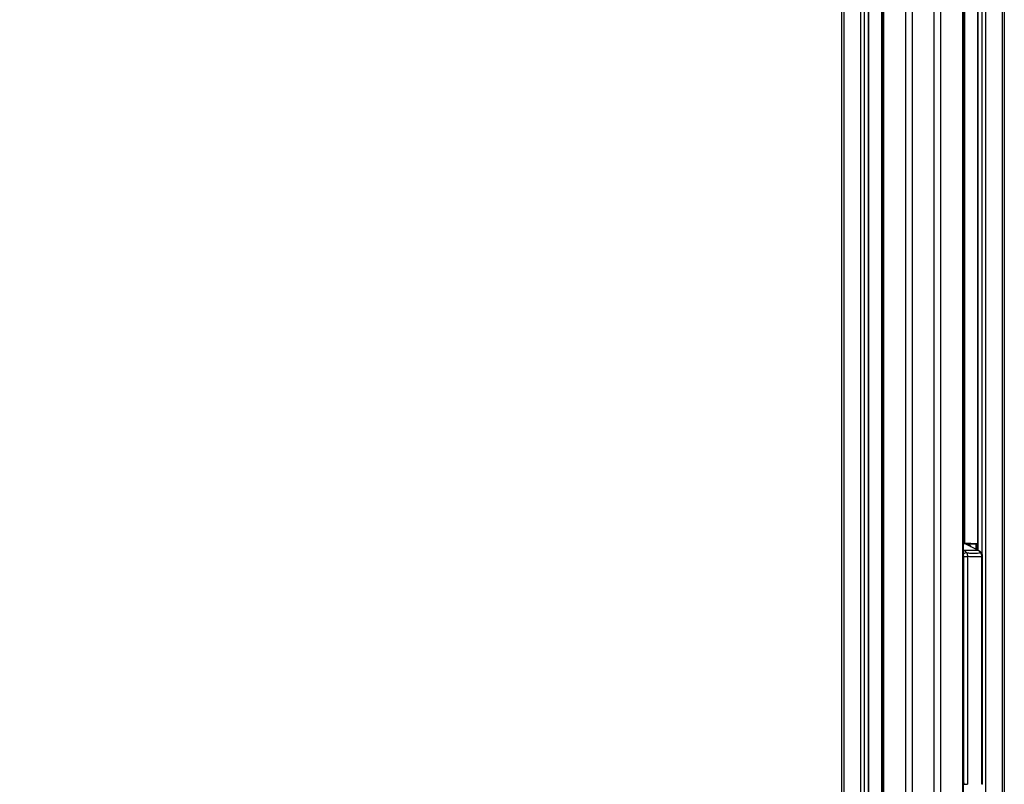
# Model space of a CAD drawing. Header units: millimetres. Extents: x 10 to 13239, y 20 to 10604.
# Tile 24 of 139: x 3136 to 4020, y 975 to 1661. Entities that reach past the tile are written whole.
import ezdxf

# ---------------------------------------------------------------- set-up
doc = ezdxf.new("R2010")
doc.units = ezdxf.units.MM
doc.layers.add('COMPONENT_GEOMETRY', color=7, linetype='Continuous')
doc.styles.add('SLDTEXTSTYLE0', font='TXT', dxfattribs={"width": 0.75})
doc.dimstyles.new('SLDDIMSTYLE1', dxfattribs={"dimtxt": 75, "dimasz": 3.302, "dimexe": 0, "dimexo": 0.0625, "dimgap": 18.75, "dimtad": 0, "dimtih": 1, "dimtoh": 1, "dimdec": 1, "dimrnd": 1e-09, "dimzin": 12, "dimdsep": 46, "dimtxsty": 'SLDTEXTSTYLE0', "dimsah": 1, "dimcen": 0.09, "dimadec": 0, "dimazin": 3, "dimtfac": 1, "dimtdec": 1, "dimtofl": 0, "dimtmove": 0, "dimatfit": 3, "dimfxl": 1, "dimfrac": 2, "dimtolj": 1, "dimtzin": 12, "dimarcsym": 0})

# ---------------------------------------------------------------- blocks, each defined once
blk = doc.blocks.new('_D_5')
at = {"layer": 'COMPONENT_GEOMETRY', "color": 7}
for p, q in [((3876.96, 3780.57), (483.91, 3780.57)), ((487.09, 3780.57), (487.09, 2443.57)), ((337.04, 2428.34), (314.19, 2428.34)), ((314.19, 2428.34), (314.19, 2309.28)), ((637.14, 2428.34), (659.99, 2428.34)), ((659.99, 2428.34), (659.99, 2309.28)), ((314.19, 2309.28), (337.04, 2309.28)), ((659.99, 2309.28), (637.14, 2309.28)), ((487.09, 860.07), (487.09, 2197.06)), ((3847.07, 860.07), (483.91, 860.07))]:
    blk.add_line(p, q, dxfattribs=at)
for points in [[(487.09, 3780.57), (486.58, 3777.27), (487.6, 3777.27)], [(487.09, 860.07), (487.6, 863.37), (486.58, 863.37)]]:
    blk.add_solid(points, dxfattribs=at)
at = {"layer": 'COMPONENT_GEOMETRY', "color": 7, "char_height": 75, "attachment_point": 1, "style": 'SLDTEXTSTYLE0'}
for s, insert in [('9\'6.98"', (337.04, 2405.96)), ('2920.5mm', (240.94, 2293.74))]:
    blk.add_mtext(s, dxfattribs=dict(at, insert=insert))

msp = doc.modelspace()

# ---------------------------------------------------------------- linework, layer by layer
at = {"color": 8, "linetype": 'Continuous', "lineweight": 25}
for p, q in [((3931.82, 896.57), (3931.82, 3770.57)), ((3937.36, 3770.57), (3937.36, 896.57)), ((3957.33, 896.57), (3957.33, 3770.57)), ((3962.87, 3770.57), (3962.87, 896.57)), ((3982.92, 896.57), (3982.92, 3770.57)), ((3996.4, 3770.57), (3996.4, 1184.94)), ((4000.29, 1181.48), (4000.29, 3770.57)), ((4003.38, 3770.57), (4003.38, 897.02)), ((4018.62, 896.96), (4018.62, 3770.57)), ((3984.56, 3076.81), (3984.56, 1191.06)), ((3911.77, 2699.71), (3911.77, 896.57)), ((3876.07, 2692.78), (3876.07, 896.57)), ((3891.31, 896.57), (3891.31, 2690.6)), ((3894.4, 2690.6), (3894.4, 896.57)), ((3898.29, 896.57), (3898.29, 2690.6)), ((3910.13, 896.57), (3910.13, 2695.26)), ((3984.52, 1190.84), (3983.61, 1190.99)), ((3985.13, 1190.59), (3983.61, 1190.59)), ((3984.43, 1190.88), (3995.48, 1190.48)), ((3996.18, 1190.62), (3984.45, 1191.07)), ((3984.46, 1191.07), (3984.45, 1191.07)), ((3995.12, 1189.99), (3987.23, 1190.27)), ((3995.12, 1185.6), (3995.12, 1189.99)), ((3995.48, 1190.48), (3996.18, 1190.48)), ((3995.82, 1189.99), (3995.82, 1185.24)), ((3996.18, 1189.99), (3995.82, 1189.99)), ((3983.61, 1184.82), (3984.28, 1184.48)), ((4000.17, 1179.11), (4000.82, 1179.11)), ((3983.61, 977.81), (3983.83, 974.57)), ((4000.82, 974.57), (4000.17, 974.57))]:
    msp.add_line(p, q, dxfattribs=at)
at = {"color": 7, "linetype": 'Continuous', "lineweight": 25}
for p, q in [((3983.61, 896.57), (3983.61, 3770.57)), ((3996.18, 3770.57), (3996.18, 1185.05)), ((4020.29, 3770.57), (4020.29, 896.57)), ((3874.4, 896.57), (3874.4, 2693.35)), ((3898.5, 896.57), (3898.5, 2690.6)), ((3911.08, 2698.17), (3911.08, 896.57)), ((3983.61, 1191.07), (3984.42, 1191.07)), ((3984.42, 1191.07), (3984.42, 1191.07)), ((3996.18, 1190.62), (3984.46, 1191.07)), ((3985.67, 1190.46), (3984.91, 1190.78)), ((3997.01, 1184.48), (3985.13, 1190.59)), ((3986.19, 1190.19), (3985.67, 1190.46)), ((3986.62, 1190.32), (3985.94, 1190.32)), ((3997.54, 1184.36), (3987.93, 1189.3)), ((3995.82, 1189.99), (3995.12, 1189.99)), ((3983.83, 1179.11), (3987.28, 1179.11)), ((3983.83, 974.57), (3983.83, 1179.11)), ((3997.01, 1184.48), (3984.28, 1184.48)), ((3987.28, 1179.11), (3987.28, 974.57)), ((4000.17, 974.57), (4000.17, 1179.11)), ((4000.82, 974.57), (4000.82, 1179.11)), ((3983.83, 974.57), (3987.28, 974.57))]:
    msp.add_line(p, q, dxfattribs=at)
at = {"color": 8, "linetype": 'Continuous', "lineweight": 25, "flags": 128}
for points in [[(3983.61, 1184.33), (3983.92, 1184.44), (3984.28, 1184.48)], [(3997.01, 1184.48), (3997.34, 1184.44), (3997.55, 1184.35)]]:
    msp.add_lwpolyline(points, dxfattribs=at)
at = {"color": 7, "linetype": 'Continuous', "lineweight": 25}
for centre, radius, start, end in [((3983.06, 1186.58), 4.51, 62.73981, 71.11363), ((3986.39, 1185.45), 4.87, 30.67284, 87.20183), ((3995.57, 1190.04), 0.454, 102.39089, 187.08033), ((3995.37, 1190.05), 0.451, 352.3232, 76.7975), ((3981.53, 1179.35), 5.82, 35.05826, 61.79864), ((3994.26, 1179.35), 5.82, 35.05826, 61.79864)]:
    msp.add_arc(centre, radius, start, end, dxfattribs=at)
at = {"color": 8, "linetype": 'Continuous', "lineweight": 25}
for centre, radius, start, end in [((3984.52, 1189.63), 1.21, 71.21368, 90.17435), ((3985.14, 1189.42), 1.17, 63.11911, 90.54087), ((3986.65, 1178.73), 3.98, 95.1273, 139.71754), ((3999.12, 1181.81), 0.896, 39.13605, 96.20977)]:
    msp.add_arc(centre, radius, start, end, dxfattribs=at)
at = {"color": 7, "linetype": 'Continuous', "lineweight": 25}
msp.add_ellipse((3983.36, 1191.07), major_axis=(1.5, -0.03), ratio=0.01851, start_param=0.759561, end_param=0.793456, dxfattribs=at)
for points, knots in [([(3984.9, 1190.76), (3984.6, 1190.87), (3984.18, 1191.01), (3983.73, 1191.02), (3983.61, 1191.02)], [0, 0, 0, 0, 0.733469, 1, 1, 1, 1]), ([(3984.46, 1191.07), (3984.46, 1191.07), (3984.45, 1191.07), (3984.43, 1191.07), (3984.42, 1191.07)], [0, 0, 0, 0, 0.250034, 1, 1, 1, 1]), ([(3987.92, 1189.29), (3987.71, 1189.4), (3987.34, 1189.59), (3986.84, 1189.79), (3986.42, 1190.03), (3986.29, 1190.12), (3986.19, 1190.19)], [0, 0, 0, 0, 0.257964, 0.455719, 0.60354, 1, 1, 1, 1]), ([(3986.29, 1182.7), (3986.34, 1182.62), (3986.66, 1182.14), (3987.16, 1181), (3987.24, 1179.77), (3987.28, 1179.11)], [0, 0, 0, 0, 0.080964, 0.502945, 1, 1, 1, 1]), ([(3986.29, 1182.7), (3987.51, 1182.53), (3989.95, 1182.19), (3993.64, 1182.03), (3996.66, 1182.27), (3998.44, 1182.59), (3999.02, 1182.7)], [0, 0, 0, 0, 0.261251, 0.524518, 0.84544, 1, 1, 1, 1]), ([(4000.17, 1179.11), (3999.55, 1179.07), (3997.55, 1178.95), (3993.33, 1178.82), (3989.56, 1179), (3987.28, 1179.11)], [0, 0, 0, 0, 0.149319, 0.486813, 1, 1, 1, 1]), ([(3999.81, 1182.37), (3999.62, 1182.61), (3999.13, 1183.24), (3998.36, 1183.9), (3997.74, 1184.25), (3997.54, 1184.36)], [0, 0, 0, 0, 0.289258, 0.775966, 1, 1, 1, 1]), ([(4000.17, 1179.11), (4000.1, 1179.77), (3999.98, 1181), (3999.42, 1182.14), (3999.07, 1182.62), (3999.02, 1182.7)], [0, 0, 0, 0, 0.497055, 0.919036, 1, 1, 1, 1]), ([(4000.81, 1179.11), (4000.81, 1179.2), (4000.83, 1179.72), (4000.65, 1180.67), (4000.29, 1181.69), (3999.91, 1182.19), (3999.78, 1182.35)], [0, 0, 0, 0, 0.078708, 0.44104, 0.820788, 1, 1, 1, 1])]:
    msp.add_open_spline(points, degree=3, knots=knots, dxfattribs=at)
at = {"color": 8, "linetype": 'Continuous', "lineweight": 25}
msp.add_open_spline([(3983.83, 1179.11), (3983.81, 1179.45), (3983.8, 1179.86), (3983.64, 1180.19), (3983.61, 1180.25)], degree=3, knots=[0, 0, 0, 0, 0.829793, 1, 1, 1, 1], dxfattribs=at)

# ---------------------------------------------------------------- dimensions: what is measured, and where the dimension line sits
at = {"layer": 'COMPONENT_GEOMETRY', "color": 7}
dim = msp.add_linear_dim(base=(487.09, 3780.57), p1=(3848.34, 860.07), p2=(3878.23, 3780.57), angle=90, dimstyle='SLDDIMSTYLE1', dxfattribs=at)
dim.commit()
dim.dimension.update_dxf_attribs({"geometry": '_D_5', "text_midpoint": (487.09, 2320.32), "dimtype": 160})

doc.saveas('drawing.dxf')
